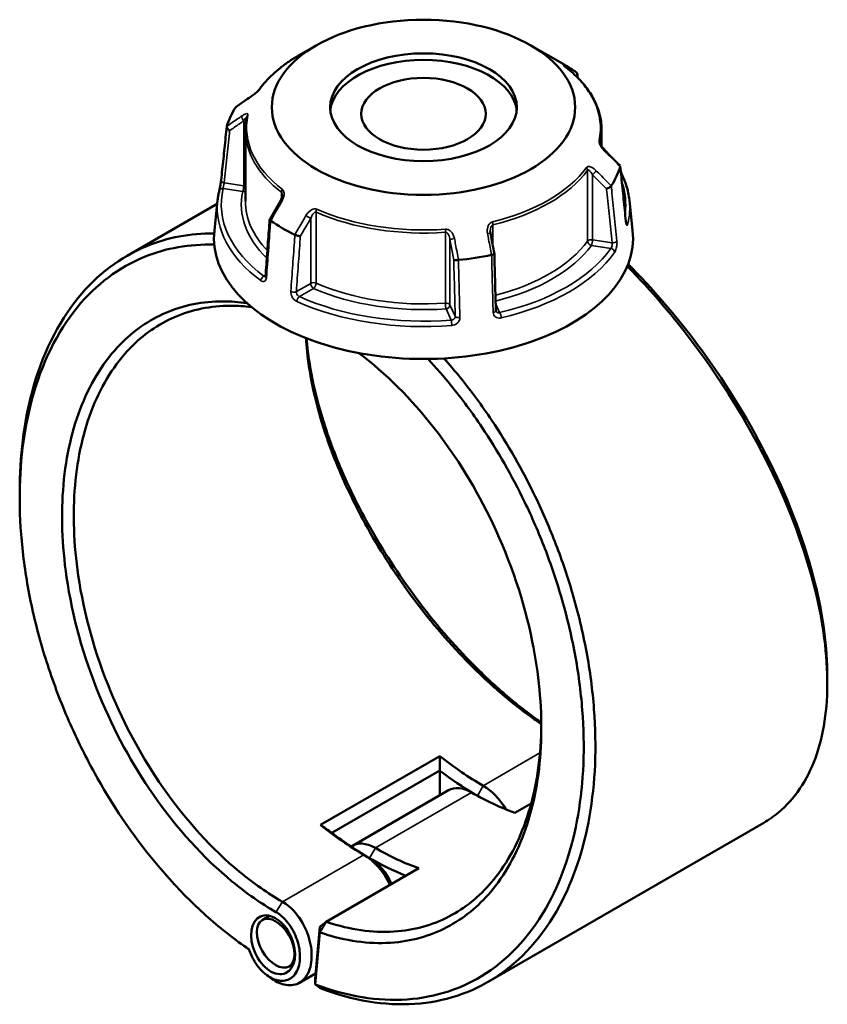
# Model space of a CAD drawing. Header units: millimetres. Extents: x 0 to 898, y 0 to 863.
# Tile 15 of 15: x 623 to 820, y 624 to 863. Entities that reach past the tile are written whole.
import ezdxf

# ---------------------------------------------------------------- set-up
doc = ezdxf.new("R2010")
doc.units = ezdxf.units.MM
doc.layers.add('Visible (ANSI)', color=7, linetype='Continuous', lineweight=50)
doc.layers.add('Visible Narrow (ANSI)', color=7, linetype='Continuous', lineweight=35)

msp = doc.modelspace()

# ---------------------------------------------------------------- linework, layer by layer
at = {"layer": 'Visible (ANSI)'}
for p, q in [((695.62, 857.227), (691.278, 854.721)), ((747.829, 857.227), (756.099, 852.453)), ((678.374, 836.565), (678.374, 819.306)), ((765.074, 836.565), (765.074, 832.61)), ((671.523, 818.675), (649.577, 806.005)), ((671.615, 819.538), (670.822, 812.146)), ((771.833, 819.538), (772.627, 812.146)), ((725.706, 684.228), (696.644, 667.449)), ((699.432, 665.533), (725.702, 680.7)), ((725.684, 674.682), (725.684, 680.668)), ((727.817, 675.914), (704.412, 662.401)), ((743.977, 670.413), (747.939, 672.701)), ((804.525, 667.988), (737.424, 629.247)), ((698.035, 643.889), (720.571, 656.9)), ((684.274, 645.347), (682.487, 644.315)), ((696.471, 642.676), (695.347, 630.025)), ((696.471, 642.676), (698.035, 643.889)), ((696.488, 641.323), (696.471, 642.676)), ((695.361, 628.644), (696.488, 641.323)), ((690.089, 633.647), (689.007, 633.022)), ((695.462, 631.322), (691.527, 629.05)), ((695.347, 630.025), (695.361, 628.644))]:
    msp.add_line(p, q, dxfattribs=at)
for centre, major_axis, ratio in [((721.724, 842.156), (-36.917, 0), 0.5773503), ((721.724, 842.156), (-22.718, 0), 0.5773503), ((721.724, 840.564), (-15.145, 0), 0.5773503), ((685.106, 638.299), (3.068, -6.893), 0.6356166), ((685.747, 638.669), (3.26, -5.646), 0.5773503)]:
    msp.add_ellipse(centre, major_axis=major_axis, ratio=ratio, dxfattribs=at)
for centre, major_axis, ratio, start_param, end_param in [((721.724, 840.564), (-22.718, 0), 0.5773503, 3.2023004, 6.2224775), ((721.724, 832.607), (48.612, 0), 0.5773503, 0.6997079, 0.7853982), ((11858.03, -10008.176), (-14991.095, 6239.481), 0.7812188, 5.8150016, 5.8153309), ((721.724, 832.607), (-48.612, 0), 0.5773503, 5.9356957, 6.1070761), ((-10114.862, -6673.302), (-14489.696, 6822.355), 0.7840931, 4.2840608, 4.2843916), ((721.724, 832.607), (48.612, 0), 0.5773503, 5.9356957, 6.1070761), ((8840.137, -3928.675), (-8170.426, -14151.594), 0.5773844, 4.7102287, 4.7105476), ((721.724, 832.607), (-48.612, 0), 0.5773503, 0.6997079, 0.8710884), ((721.724, 810.325), (51, 0), 0.5773503, 3.0796893, 6.3450887), ((-2199.583, -2161.959), (-2454.21, 15869.687), 0.2116423, 4.8677285, 4.8680447), ((721.724, 832.607), (-48.612, 0), 0.5773503, 1.7469055, 1.9182859), ((736.255, 742.311), (-40, 69.282), 0.5773503, 2.1686034, 2.3561945), ((734.841, 741.494), (41, -71.014), 0.5773503, 5.3391964, 5.4855164), ((733.427, 666.197), (-5.61, 9.717), 0.5773503, 5.4977871, 6.2831853), ((736.255, 667.83), (-5.61, 9.717), 0.5773503, 4.7324191, 5.4977872), ((733.427, 740.678), (40, -69.282), 0.5773503, 5.4977872, 5.6853782), ((707.193, 725.532), (40, -69.282), 0.5773503, 5.3101961, 5.4977872), ((708.607, 726.348), (-41, 71.014), 0.5773503, 2.1976037, 2.3561945), ((710.022, 652.684), (-5.61, 9.717), 0.5773503, 5.4977871, 6.3402813), ((710.022, 727.165), (-40, 69.282), 0.5773503, 2.3561945, 2.5437856), ((707.193, 651.051), (5.61, -9.717), 0.5773503, 1.4255927, 2.3561945), ((708.607, 651.867), (-4.61, 7.985), 0.5773503, 4.5353852, 5.4977872), ((708.607, 726.348), (41, -71.014), 0.5773503, 5.4977872, 5.6504476)]:
    msp.add_ellipse(centre, major_axis=major_axis, ratio=ratio, start_param=start_param, end_param=end_param, dxfattribs=at)
for points, knots in [([(691.278, 854.721), (690.489, 854.265), (689.729, 853.791), (688.273, 852.809), (687.576, 852.301), (686.25, 851.254), (685.621, 850.714), (684.433, 849.606), (683.875, 849.037), (682.834, 847.874), (682.351, 847.279), (681.907, 846.672)], [3.14159265, 3.14159265, 3.14159265, 3.14159265, 3.21871647, 3.21871647, 3.29584029, 3.29584029, 3.37296411, 3.37296411, 3.45008793, 3.45008793, 3.52721175, 3.52721175, 3.52721175, 3.52721175]), ([(756.111, 852.107), (756.06, 852.146), (756.014, 852.182), (755.936, 852.243), (755.905, 852.269), (755.859, 852.308), (755.844, 852.321), (755.842, 852.323), (755.842, 852.323), (755.842, 852.323)], [0, 0, 0, 0, 0.027602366, 0.027602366, 0.055204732, 0.055204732, 0.082807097, 0.082807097, 0.085029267, 0.085029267, 0.085029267, 0.085029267]), ([(765.074, 836.565), (765.074, 837.695), (764.947, 838.825), (764.443, 841.059), (764.067, 842.163), (763.075, 844.324), (762.461, 845.38), (761.009, 847.428), (760.172, 848.42), (758.291, 850.326), (757.248, 851.239), (756.111, 852.107)], [0.78539816, 0.78539816, 0.78539816, 0.78539816, 0.91488186, 0.91488186, 1.04436556, 1.04436556, 1.17384925, 1.17384925, 1.30333295, 1.30333295, 1.43281665, 1.43281665, 1.43281665, 1.43281665]), ([(758.974, 849.631), (759.024, 849.699), (759.066, 849.771), (759.144, 849.949), (759.17, 850.056), (759.176, 850.265), (759.156, 850.364), (759.072, 850.538), (759.01, 850.611), (758.931, 850.67)], [0.01219173, 0.01219173, 0.01219173, 0.01219173, 0.039299, 0.039299, 0.07808484, 0.07808484, 0.11666597, 0.11666597, 0.15370819, 0.15370819, 0.15370819, 0.15370819]), ([(681.907, 846.672), (681.889, 846.648), (681.864, 846.615), (681.795, 846.533), (681.748, 846.479), (681.629, 846.348), (681.552, 846.268), (681.363, 846.08), (681.247, 845.97), (680.971, 845.719), (680.808, 845.579), (680.487, 845.314), (680.328, 845.189), (680.041, 844.973), (679.911, 844.88), (679.788, 844.795)], [0, 0, 0, 0, 0.02448736, 0.02448736, 0.05566303, 0.05566303, 0.09536839, 0.09536839, 0.14762195, 0.14762195, 0.21670515, 0.21670515, 0.28578835, 0.28578835, 0.345416, 0.345416, 0.345416, 0.345416]), ([(678.721, 839.796), (678.675, 839.582), (678.633, 839.368), (678.559, 838.938), (678.527, 838.723), (678.472, 838.293), (678.448, 838.077), (678.411, 837.645), (678.397, 837.43), (678.379, 836.997), (678.374, 836.781), (678.374, 836.565)], [3.80317111, 3.80317111, 3.80317111, 3.80317111, 3.82793505, 3.82793505, 3.85269899, 3.85269899, 3.87746293, 3.87746293, 3.90222688, 3.90222688, 3.92699082, 3.92699082, 3.92699082, 3.92699082]), ([(672.472, 824.426), (672.563, 825.294), (672.655, 826.161), (672.838, 827.896), (672.929, 828.763), (673.113, 830.498), (673.204, 831.366), (673.387, 833.1), (673.479, 833.968), (673.662, 835.703), (673.754, 836.57), (673.845, 837.438)], [1.2046153, 1.2046153, 1.2046153, 1.2046153, 1.5297804, 1.5297804, 1.8549454, 1.8549454, 2.1801104, 2.1801104, 2.5052754, 2.5052754, 2.8304404, 2.8304404, 2.8304404, 2.8304404]), ([(674.551, 836.489), (674.549, 836.49), (674.548, 836.49), (674.432, 836.554), (674.324, 836.63), (674.134, 836.798), (674.052, 836.889), (673.925, 837.076), (673.881, 837.172), (673.837, 837.352), (673.837, 837.435), (673.859, 837.509)], [-0.15382512, -0.15382512, -0.15382512, -0.15382512, -0.15334996, -0.15334996, -0.1141425, -0.1141425, -0.07544731, -0.07544731, -0.03695592, -0.03695592, 0, 0, 0, 0]), ([(765.923, 831.551), (765.797, 831.676), (765.674, 831.81), (765.438, 832.09), (765.326, 832.236), (765.12, 832.531), (765.027, 832.682), (764.914, 832.893), (764.881, 832.959), (764.831, 833.071), (764.812, 833.117), (764.771, 833.228), (764.754, 833.287), (764.739, 833.355), (764.736, 833.375), (764.735, 833.389), (764.735, 833.391), (764.735, 833.391)], [0, 0, 0, 0, 0.06411837, 0.06411837, 0.12823675, 0.12823675, 0.19235512, 0.19235512, 0.22276405, 0.22276405, 0.24628627, 0.24628627, 0.28310596, 0.28310596, 0.30675646, 0.30675646, 0.31680187, 0.31680187, 0.31680187, 0.31680187]), ([(769.549, 827.937), (769.567, 827.92), (769.581, 827.9), (769.611, 827.828), (769.611, 827.769), (769.589, 827.703)], [-0.053659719, -0.053659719, -0.053659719, -0.053659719, -0.03695593, -0.03695593, 0, 0, 0, 0]), ([(770.977, 814.393), (770.886, 815.288), (770.794, 816.183), (770.611, 817.974), (770.52, 818.869), (770.337, 820.659), (770.245, 821.554), (770.062, 823.344), (769.971, 824.24), (769.788, 826.03), (769.696, 826.925), (769.605, 827.82)], [1.2046153, 1.2046153, 1.2046153, 1.2046153, 1.5295565, 1.5295565, 1.8544977, 1.8544977, 2.1794389, 2.1794389, 2.5043801, 2.5043801, 2.8293213, 2.8293213, 2.8293213, 2.8293213]), ([(769.764, 826.261), (770.298, 825.23), (770.736, 824.178), (771.45, 821.934), (771.704, 820.739), (771.833, 819.538)], [5.20761365, 5.20761365, 5.20761365, 5.20761365, 5.31604109, 5.31604109, 5.43588379, 5.43588379, 5.43588379, 5.43588379]), ([(672.008, 821.801), (672.031, 821.898), (672.058, 822.019), (672.12, 822.307), (672.155, 822.477), (672.227, 822.84), (672.263, 823.034), (672.331, 823.423), (672.363, 823.617), (672.418, 823.985), (672.441, 824.158), (672.464, 824.352), (672.468, 824.39), (672.472, 824.426)], [0, 0, 0, 0, 0.05596137, 0.05596137, 0.11691794, 0.11691794, 0.17857848, 0.17857848, 0.2397459, 0.2397459, 0.2998994, 0.2998994, 0.31481354, 0.31481354, 0.31481354, 0.31481354]), ([(767.423, 823.035), (767.381, 822.964), (767.319, 822.89), (767.161, 822.741), (767.064, 822.668), (766.85, 822.533), (766.734, 822.473), (766.497, 822.371), (766.377, 822.331), (766.261, 822.302), (766.259, 822.302), (766.258, 822.302)], [-0.15370835, -0.15370835, -0.15370835, -0.15370835, -0.11666606, -0.11666606, -0.0780847, -0.0780847, -0.0392991, -0.0392991, 0, 0, 0.00047626, 0.00047626, 0.00047626, 0.00047626]), ([(671.615, 819.538), (671.632, 819.689), (671.65, 819.841), (671.69, 820.143), (671.713, 820.295), (671.761, 820.597), (671.787, 820.748), (671.843, 821.049), (671.874, 821.2), (671.938, 821.501), (671.972, 821.651), (672.008, 821.801)], [2.418097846, 2.418097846, 2.418097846, 2.418097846, 2.433220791, 2.433220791, 2.448343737, 2.448343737, 2.463466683, 2.463466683, 2.478589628, 2.478589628, 2.493712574, 2.493712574, 2.493712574, 2.493712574]), ([(687.349, 820.777), (687.349, 820.704), (687.343, 820.62), (687.317, 820.442), (687.298, 820.347), (687.247, 820.154), (687.215, 820.054), (687.141, 819.855), (687.099, 819.755), (687.005, 819.556), (686.953, 819.458), (686.898, 819.362)], [0.13801183, 0.13801183, 0.13801183, 0.13801183, 0.17949263, 0.17949263, 0.22097343, 0.22097343, 0.26245423, 0.26245423, 0.30393503, 0.30393503, 0.34541583, 0.34541583, 0.34541583, 0.34541583]), ([(684.276, 814.816), (684.209, 813.902), (684.143, 812.988), (684.009, 811.16), (683.943, 810.246), (683.81, 808.417), (683.743, 807.503), (683.61, 805.675), (683.543, 804.761), (683.41, 802.933), (683.344, 802.019), (683.277, 801.105)], [0.6403139, 0.6403139, 0.6403139, 0.6403139, 0.9632763, 0.9632763, 1.2862388, 1.2862388, 1.6092013, 1.6092013, 1.9321638, 1.9321638, 2.2551263, 2.2551263, 2.2551263, 2.2551263]), ([(684.518, 814.543), (684.438, 814.593), (684.377, 814.642), (684.293, 814.737), (684.273, 814.78), (684.277, 814.829), (684.281, 814.841), (684.287, 814.852)], [-0.153708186, -0.153708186, -0.153708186, -0.153708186, -0.116665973, -0.116665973, -0.078084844, -0.078084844, -0.06473021, -0.06473021, -0.06473021, -0.06473021]), ([(771.053, 813.961), (771.053, 813.961), (771.051, 813.966), (771.043, 813.992), (771.035, 814.021), (771.016, 814.108), (771.005, 814.172), (770.989, 814.291), (770.983, 814.341), (770.977, 814.393)], [0.20812264, 0.20812264, 0.20812264, 0.20812264, 0.22489111, 0.22489111, 0.25432414, 0.25432414, 0.2919232, 0.2919232, 0.31481354, 0.31481354, 0.31481354, 0.31481354]), ([(670.763, 811.448), (664.971, 811.483), (659.439, 810.447), (647.996, 805.739), (642.344, 801.473), (632.68, 789.63), (628.848, 781.808), (624.46, 765.379), (623.448, 757.151), (623.448, 748.478)], [0.4373321, 0.4373321, 0.4373321, 0.4373321, 0.6991054, 0.6991054, 1.0272823, 1.0272823, 1.3828227, 1.3828227, 1.6765227, 1.6765227, 1.6765227, 1.6765227]), ([(691.763, 810.777), (691.762, 810.777), (691.761, 810.777), (691.676, 810.774), (691.576, 810.781), (691.356, 810.812), (691.237, 810.836), (690.993, 810.9), (690.87, 810.939), (690.638, 811.028), (690.531, 811.075), (690.438, 811.125)], [-0.15382512, -0.15382512, -0.15382512, -0.15382512, -0.1533498, -0.1533498, -0.11414243, -0.11414243, -0.07544702, -0.07544702, -0.03695585, -0.03695585, 0, 0, 0, 0]), ([(738.037, 811.421), (738.03, 811.456), (738.024, 811.492), (738.013, 811.563), (738.008, 811.599), (738, 811.67), (737.997, 811.705), (737.991, 811.775), (737.989, 811.811), (737.987, 811.88), (737.986, 811.915), (737.986, 811.95)], [0, 0, 0, 0, 0.014604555, 0.014604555, 0.02920911, 0.02920911, 0.043813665, 0.043813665, 0.05841822, 0.05841822, 0.073022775, 0.073022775, 0.073022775, 0.073022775]), ([(679.235, 637.183), (675.879, 639.47), (672.571, 642.054), (666.125, 647.757), (662.986, 650.875), (655.56, 659.12), (651.408, 664.511), (645.376, 673.66), (643.264, 677.176), (639.318, 684.406), (637.484, 688.12), (633.829, 696.353), (632.068, 700.897), (629.012, 710.073), (627.718, 714.703), (625.627, 723.946), (624.83, 728.558), (623.752, 737.658), (623.47, 742.146), (623.449, 746.521), (623.408, 755.271), (624.416, 763.566), (628.799, 779.832), (632.567, 787.474), (642.05, 799.033), (647.59, 803.191), (659.066, 807.882), (664.799, 808.882), (670.801, 808.718)], [-3.0610377, -3.0610377, -3.0610377, -3.0610377, -2.9117023, -2.9117023, -2.7623669, -2.7623669, -2.5443854, -2.5443854, -2.4161609, -2.4161609, -2.2879365, -2.2879365, -2.1370842, -2.1370842, -1.9862319, -1.9862319, -1.8353796, -1.8353796, -1.6845273, -1.6845273, -1.6845273, -1.3828227, -1.3828227, -1.0272823, -1.0272823, -0.6991054, -0.6991054, -0.4230707, -0.4230707, -0.4230707, -0.4230707]), ([(738.968, 806.488), (738.97, 806.478), (738.968, 806.467), (738.947, 806.43), (738.91, 806.402), (738.793, 806.346), (738.714, 806.318), (738.525, 806.266), (738.418, 806.242), (738.303, 806.222)], [-0.13092584, -0.13092584, -0.13092584, -0.13092584, -0.1141425, -0.1141425, -0.07544733, -0.07544733, -0.03695593, -0.03695593, 0, 0, 0, 0]), ([(739.331, 792.696), (739.307, 793.615), (739.282, 794.534), (739.234, 796.372), (739.21, 797.291), (739.162, 799.129), (739.138, 800.048), (739.089, 801.886), (739.065, 802.805), (739.017, 804.644), (738.993, 805.563), (738.969, 806.482)], [1.2046153, 1.2046153, 1.2046153, 1.2046153, 1.5244173, 1.5244173, 1.8442193, 1.8442193, 2.1640212, 2.1640212, 2.4838232, 2.4838232, 2.8036251, 2.8036251, 2.8036251, 2.8036251]), ([(730.216, 804.971), (730.095, 804.955), (729.972, 804.943), (729.729, 804.928), (729.612, 804.925), (729.404, 804.931), (729.314, 804.939), (729.17, 804.965), (729.117, 804.982), (729.085, 805.003), (729.085, 805.003), (729.085, 805.004)], [-0.15370834, -0.15370834, -0.15370834, -0.15370834, -0.11666605, -0.11666605, -0.07808471, -0.07808471, -0.03929909, -0.03929909, 0, 0, 0.00047627, 0.00047627, 0.00047627, 0.00047627]), ([(771.313, 803.446), (777.14, 797.538), (782.722, 791.022), (794.319, 775.448), (800.082, 766.169), (810.009, 746.592), (813.997, 736.279), (818.745, 718.151), (819.905, 710.196), (819.995, 702.965), (820.04, 699.349), (819.818, 695.913), (818.849, 689.48), (818.102, 686.482), (816.097, 680.992), (814.84, 678.5), (811.846, 674.076), (810.108, 672.145), (807.015, 669.571), (805.805, 668.727), (804.525, 667.988)], [-2.7248773, -2.7248773, -2.7248773, -2.7248773, -2.4633359, -2.4633359, -2.1351717, -2.1351717, -1.7796625, -1.7796625, -1.477943, -1.477943, -1.477943, -1.3270832, -1.3270832, -1.1762235, -1.1762235, -1.0253637, -1.0253637, -0.874504, -0.874504, -0.7869489, -0.7869489, -0.7869489, -0.7869489]), ([(820, 703.845), (820.001, 704.194), (819.998, 704.544), (819.993, 704.897), (819.89, 711.995), (818.738, 719.797), (814.056, 737.564), (810.135, 747.663), (800.395, 766.819), (794.748, 775.892), (783.184, 791.395), (777.477, 798.008), (771.521, 803.968)], [1.4629678, 1.4629678, 1.4629678, 1.4629678, 1.477943, 1.477943, 1.477943, 1.7796625, 1.7796625, 2.1351717, 2.1351717, 2.4633359, 2.4633359, 2.7357398, 2.7357398, 2.7357398, 2.7357398]), ([(683.277, 801.105), (683.274, 801.057), (683.268, 801.016), (683.254, 800.949), (683.246, 800.924), (683.233, 800.892), (683.229, 800.884), (683.229, 800.884)], [0, 0, 0, 0, 0.031458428, 0.031458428, 0.062916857, 0.062916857, 0.093079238, 0.093079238, 0.093079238, 0.093079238]), ([(678.733, 794.484), (676.776, 794.764), (674.842, 794.906), (668.006, 794.915), (663.303, 793.975), (654.893, 790.355), (651.152, 787.757), (645.983, 782.448), (644.237, 780.224), (641.12, 775.314), (639.749, 772.627), (637.414, 766.852), (636.45, 763.763), (634.95, 757.253), (634.414, 753.832), (634.099, 750.283), (633.469, 743.187), (633.724, 735.58), (636.251, 718.203), (638.985, 708.348), (646.387, 690.368), (650.843, 682.171), (661.671, 666.612), (668.194, 659.43), (678.602, 650.842), (682.188, 648.336), (685.812, 646.244)], [-2.8029878, -2.8029878, -2.8029878, -2.8029878, -2.6995558, -2.6995558, -2.4307825, -2.4307825, -2.1742954, -2.1742954, -2.0234206, -2.0234206, -1.8725458, -1.8725458, -1.7216711, -1.7216711, -1.5707963, -1.5707963, -1.5707963, -1.2690468, -1.2690468, -0.896524, -0.896524, -0.5595101, -0.5595101, -0.1874446, -0.1874446, 0, 0, 0, 0]), ([(687.378, 648.772), (683.853, 650.807), (680.364, 653.244), (670.237, 661.594), (663.888, 668.574), (653.338, 683.707), (648.992, 691.682), (641.759, 709.188), (639.079, 718.791), (636.585, 735.742), (636.32, 743.169), (636.92, 750.103), (637.22, 753.57), (637.735, 756.914), (639.184, 763.281), (640.118, 766.303), (642.384, 771.957), (643.717, 774.588), (646.75, 779.4), (648.45, 781.579), (653.487, 786.787), (657.137, 789.339), (665.347, 792.899), (669.942, 793.828), (676.444, 793.83), (678.148, 793.719), (679.873, 793.498)], [0, 0, 0, 0, 0.1874446, 0.1874446, 0.5595101, 0.5595101, 0.896524, 0.896524, 1.2690468, 1.2690468, 1.5707963, 1.5707963, 1.5707963, 1.7216711, 1.7216711, 1.8725458, 1.8725458, 2.0234206, 2.0234206, 2.1742954, 2.1742954, 2.4307825, 2.4307825, 2.6995558, 2.6995558, 2.7929826, 2.7929826, 2.7929826, 2.7929826]), ([(739.369, 792.52), (739.365, 792.529), (739.361, 792.538), (739.353, 792.558), (739.35, 792.569), (739.344, 792.591), (739.341, 792.602), (739.337, 792.627), (739.335, 792.64), (739.332, 792.667), (739.331, 792.681), (739.331, 792.696)], [0.24445822, 0.24445822, 0.24445822, 0.24445822, 0.258529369, 0.258529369, 0.272600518, 0.272600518, 0.286671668, 0.286671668, 0.300742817, 0.300742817, 0.314813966, 0.314813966, 0.314813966, 0.314813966]), ([(693.14, 785.939), (693.197, 784.878), (693.282, 783.801), (693.392, 782.708), (693.708, 779.596), (694.238, 776.361), (695.716, 769.72), (696.664, 766.313), (698.954, 759.405), (700.297, 755.904), (703.348, 748.887), (705.055, 745.37), (710.105, 735.963), (713.756, 730.134), (721.956, 718.774), (726.538, 713.272), (733.968, 705.549), (736.658, 702.972), (742.113, 698.173), (744.878, 695.951), (748.566, 693.264), (749.482, 692.619), (750.399, 691.996)], [-1.62379, -1.62379, -1.62379, -1.62379, -1.5707963, -1.5707963, -1.5707963, -1.4199216, -1.4199216, -1.2690468, -1.2690468, -1.118172, -1.118172, -0.9672973, -0.9672973, -0.7108102, -0.7108102, -0.4420369, -0.4420369, -0.2953169, -0.2953169, -0.1485969, -0.1485969, -0.1001639, -0.1001639, -0.1001639, -0.1001639]), ([(750.395, 692.355), (749.924, 692.686), (749.453, 693.024), (746.132, 695.445), (743.29, 697.73), (737.685, 702.666), (734.922, 705.317), (727.291, 713.261), (722.587, 718.918), (714.178, 730.595), (710.437, 736.584), (705.268, 746.243), (703.522, 749.852), (700.404, 757.051), (699.034, 760.642), (696.699, 767.723), (695.735, 771.214), (694.235, 778.016), (693.699, 781.327), (693.384, 784.512), (693.338, 784.975), (693.297, 785.435), (693.26, 785.893)], [0.1243729, 0.1243729, 0.1243729, 0.1243729, 0.1485969, 0.1485969, 0.2953169, 0.2953169, 0.4420369, 0.4420369, 0.7108102, 0.7108102, 0.9672973, 0.9672973, 1.118172, 1.118172, 1.2690468, 1.2690468, 1.4199216, 1.4199216, 1.5707963, 1.5707963, 1.5707963, 1.5927383, 1.5927383, 1.5927383, 1.5927383]), ([(696.488, 641.323), (697.395, 641.01), (698.3, 640.725), (702.034, 639.661), (704.839, 639.129), (710.339, 638.624), (713.033, 638.652), (720.423, 639.523), (724.918, 641.03), (732.828, 645.712), (736.282, 648.805), (740.944, 654.843), (742.492, 657.322), (745.194, 662.713), (746.348, 665.624), (748.237, 671.812), (748.972, 675.088), (750.006, 681.931), (750.305, 685.498), (750.382, 689.171), (750.537, 696.515), (749.802, 704.28), (746.241, 721.798), (742.962, 731.584), (734.641, 749.158), (729.802, 757.045), (718.746, 771.201), (712.498, 777.417), (705.97, 782.32)], [-2.9582756, -2.9582756, -2.9582756, -2.9582756, -2.9115067, -2.9115067, -2.7647885, -2.7647885, -2.6180703, -2.6180703, -2.3492362, -2.3492362, -2.092824, -2.092824, -1.9419933, -1.9419933, -1.7911625, -1.7911625, -1.6403318, -1.6403318, -1.4895011, -1.4895011, -1.4895011, -1.1878397, -1.1878397, -0.8153489, -0.8153489, -0.4784327, -0.4784327, -0.1326997, -0.1326997, -0.1326997, -0.1326997]), ([(722.823, 780.887), (724.758, 778.808), (726.647, 776.634), (731.09, 771.162), (733.587, 767.777), (739.788, 758.526), (743.274, 752.427), (748.126, 742.371), (749.775, 738.565), (752.747, 730.857), (754.07, 726.953), (756.574, 718.42), (757.687, 713.783), (759.408, 704.569), (760.017, 699.99), (760.714, 690.995), (760.803, 686.579), (760.459, 678.008), (760.027, 673.854), (759.339, 669.878), (757.964, 661.927), (755.56, 654.694), (748.315, 641.204), (743.112, 635.363), (731.251, 627.627), (724.736, 625.468), (710.633, 624.487), (703.029, 625.73), (695.361, 628.644)], [-2.7848801, -2.7848801, -2.7848801, -2.7848801, -2.6902761, -2.6902761, -2.555836, -2.555836, -2.3378437, -2.3378437, -2.2096129, -2.2096129, -2.0813821, -2.0813821, -1.9305223, -1.9305223, -1.7796625, -1.7796625, -1.6288028, -1.6288028, -1.477943, -1.477943, -1.477943, -1.1762235, -1.1762235, -0.8203069, -0.8203069, -0.4911324, -0.4911324, -0.1555673, -0.1555673, -0.1555673, -0.1555673]), ([(696.607, 627.734), (704.491, 624.705), (712.313, 623.402), (726.756, 624.386), (733.4, 626.572), (745.506, 634.426), (750.824, 640.362), (758.24, 654.087), (760.707, 661.451), (762.125, 669.554), (762.835, 673.605), (763.283, 677.839), (763.649, 686.578), (763.566, 691.083), (762.869, 700.262), (762.255, 704.935), (760.51, 714.345), (759.38, 719.08), (756.833, 727.799), (755.485, 731.788), (752.456, 739.669), (750.775, 743.559), (745.824, 753.844), (742.264, 760.084), (735.929, 769.55), (733.377, 773.014), (729.4, 777.919), (728.062, 779.493), (726.699, 781.02)], [0.1524923, 0.1524923, 0.1524923, 0.1524923, 0.4911324, 0.4911324, 0.8203069, 0.8203069, 1.1762235, 1.1762235, 1.477943, 1.477943, 1.477943, 1.6288028, 1.6288028, 1.7796625, 1.7796625, 1.9305223, 1.9305223, 2.0813821, 2.0813821, 2.2096129, 2.2096129, 2.3378437, 2.3378437, 2.555836, 2.555836, 2.6902761, 2.6902761, 2.7564009, 2.7564009, 2.7564009, 2.7564009]), ([(750.4, 691.841), (750.396, 691.385), (750.389, 690.93), (750.379, 690.477), (750.295, 686.896), (749.996, 683.419), (748.972, 676.752), (748.248, 673.562), (746.39, 667.539), (745.258, 664.707), (742.61, 659.466), (741.096, 657.056), (736.537, 651.192), (733.164, 648.191), (725.448, 643.654), (721.067, 642.198), (713.868, 641.364), (711.245, 641.341), (705.891, 641.839), (703.161, 642.36), (699.617, 643.373), (698.827, 643.62), (698.035, 643.889)], [1.4704118, 1.4704118, 1.4704118, 1.4704118, 1.4895011, 1.4895011, 1.4895011, 1.6403318, 1.6403318, 1.7911625, 1.7911625, 1.9419933, 1.9419933, 2.092824, 2.092824, 2.3492362, 2.3492362, 2.6180703, 2.6180703, 2.7647885, 2.7647885, 2.9115067, 2.9115067, 2.9534961, 2.9534961, 2.9534961, 2.9534961]), ([(684.816, 630.006), (685.943, 629.198), (687.123, 628.68), (689.481, 628.305), (690.646, 628.512), (692.229, 629.476), (692.764, 629.996), (693.2, 630.645), (693.636, 631.294), (693.973, 632.071), (694.55, 634.34), (694.605, 635.985), (694.08, 639.454), (693.482, 641.279), (691.682, 644.757), (690.435, 646.378), (688.511, 648.039), (687.948, 648.443), (687.378, 648.772)], [-3.2512213, -3.2512213, -3.2512213, -3.2512213, -2.8089157, -2.8089157, -2.327196, -2.327196, -2.0261211, -2.0261211, -2.0261211, -1.7250463, -1.7250463, -1.2433266, -1.2433266, -0.7482624, -0.7482624, -0.2113762, -0.2113762, 0, 0, 0, 0]), ([(685.812, 646.244), (686.27, 645.979), (686.724, 645.655), (688.275, 644.323), (689.286, 643.026), (690.766, 640.219), (691.269, 638.736), (691.735, 635.89), (691.712, 634.526), (691.268, 632.627), (691.001, 631.971), (690.649, 631.421), (690.297, 630.871), (689.861, 630.426), (688.558, 629.594), (687.591, 629.405), (685.594, 629.707), (684.573, 630.161), (682.486, 631.701), (681.44, 632.874), (680.044, 635.157), (679.578, 636.158), (679.235, 637.183)], [0, 0, 0, 0, 0.2113762, 0.2113762, 0.7482624, 0.7482624, 1.2433266, 1.2433266, 1.7250463, 1.7250463, 2.0261211, 2.0261211, 2.0261211, 2.327196, 2.327196, 2.8089157, 2.8089157, 3.2648897, 3.2648897, 3.7908931, 3.7908931, 4.1433383, 4.1433383, 4.1433383, 4.1433383]), ([(696.488, 641.323), (696.746, 641.751), (697.004, 642.178), (697.519, 643.033), (697.777, 643.461), (698.035, 643.889)], [-0.29989579, -0.29989579, -0.29989579, -0.29989579, -0.14996412, -0.14996412, 0, 0, 0, 0]), ([(696.607, 627.734), (696.4, 627.886), (696.192, 628.037), (695.777, 628.34), (695.569, 628.492), (695.361, 628.644)], [-0.2690572, -0.2690572, -0.2690572, -0.2690572, -0.13453672, -0.13453672, 0, 0, 0, 0])]:
    msp.add_open_spline(points, degree=3, knots=knots, dxfattribs=at)
for points in [[(758.931, 850.67), (758.925, 850.674), (758.92, 850.677), (758.914, 850.681)], [(759.171, 850.235), (759.194, 849.945), (759.217, 849.654), (759.24, 849.364)], [(676.026, 842.178), (676.023, 842.173), (676.02, 842.169), (676.017, 842.164)], [(676.026, 842.178), (676.052, 842.218), (676.087, 842.252), (676.128, 842.28)], [(673.864, 837.524), (673.862, 837.519), (673.861, 837.514), (673.859, 837.509)], [(765.168, 832.465), (765.74, 831.886), (766.279, 831.295), (766.784, 830.693)], [(769.585, 827.689), (769.586, 827.694), (769.588, 827.699), (769.589, 827.703)], [(767.423, 823.035), (767.425, 823.04), (767.428, 823.044), (767.431, 823.049)], [(684.518, 814.543), (684.523, 814.539), (684.529, 814.536), (684.534, 814.532)], [(690.418, 811.135), (690.425, 811.132), (690.431, 811.128), (690.438, 811.125)], [(738.279, 806.218), (738.287, 806.219), (738.295, 806.221), (738.303, 806.222)], [(730.216, 804.971), (730.225, 804.972), (730.233, 804.973), (730.241, 804.974)], [(623.448, 747.054), (623.448, 747.529), (623.448, 748.003), (623.448, 748.478)], [(820, 703.845), (820, 703.25), (820, 702.654), (820, 702.059)], [(725.706, 684.228), (725.713, 683.051), (725.711, 681.874), (725.702, 680.7)], [(696.644, 667.449), (697.57, 666.802), (698.5, 666.164), (699.432, 665.533)], [(678.519, 637.664), (678.149, 637.93), (677.778, 638.196), (677.408, 638.461)], [(678.519, 637.664), (678.762, 637.49), (679.004, 637.318), (679.247, 637.147)], [(684.816, 630.006), (684.445, 630.272), (684.074, 630.538), (683.704, 630.804)]]:
    msp.add_open_spline(points, degree=3, dxfattribs=at)
for points, weights in [([(725.702, 680.7), (725.693, 680.684), (725.684, 680.668)], [1.08979540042, 1.08979876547, 1.08980210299]), ([(699.45, 665.522), (699.441, 665.528), (699.432, 665.533)], [1.08980210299, 1.08979876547, 1.08979540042])]:
    msp.add_rational_spline(points, weights, degree=2, dxfattribs=at)
at = {"layer": 'Visible Narrow (ANSI)'}
for p, q in [((677.973, 838.841), (677.973, 823.026)), ((764.742, 833.339), (764.742, 833.474)), ((761.656, 826.824), (761.656, 809.565)), ((762.836, 809.898), (762.836, 825.712)), ((672.98, 822.384), (677.714, 821.652)), ((677.973, 823.026), (673.207, 823.764)), ((687.146, 821.47), (687.146, 819.872)), ((694.268, 815.105), (694.268, 799.29)), ((695.579, 799.343), (695.579, 816.602)), ((738.597, 808.455), (738.597, 813.511)), ((727.078, 811.729), (727.078, 794.47)), ((728.168, 794.046), (728.168, 809.86)), ((762.577, 808.524), (767.311, 807.791)), ((767.601, 809.161), (762.836, 809.898)), ((683.29, 801.28), (682.883, 801.046)), ((694.268, 799.29), (690.78, 797.276)), ((691.51, 796.065), (694.976, 798.066)), ((729.445, 791.295), (728.168, 794.046)), ((740.254, 792.17), (739.29, 794.248)), ((727.202, 793.08), (728.47, 790.347)), ((750.073, 684.969), (736.255, 676.991)), ((734.85, 674.557), (736.255, 676.991)), ((710.022, 661.845), (733.427, 675.358)), ((708.607, 659.395), (710.022, 661.845)), ((707.193, 660.212), (687.378, 648.772)), ((708.607, 659.395), (707.193, 660.212)), ((685.812, 646.244), (687.378, 648.772))]:
    msp.add_line(p, q, dxfattribs=at)
for centre, major_axis, ratio, start_param, end_param in [((721.724, 837.143), (43.057, 0), 0.5773503, 2.3561945, 2.7418136), ((755.505, 851.312), (0.607, 0.795), 0.6512731, 0, 0.0791919), ((721.724, 837.143), (43.057, 0), 0.5773503, 6.1593656, 6.9306038), ((755.686, 851.38), (0.497, 0.868), 0.8164947, 5.5909163, 6.2143603), ((682.714, 846.082), (-0.807, 0.591), 0.7521134, 6.0009627, 6.2831853), ((680.354, 843.971), (-0.566, 0.824), 0.557115, 0, 0.2527202), ((678.231, 839.398), (-0.566, 0.824), 0.557115, 0.3842372, 1.889275), ((721.724, 837.143), (-43.057, 0), 0.5773503, 6.1593656, 6.9306038), ((679.699, 839.585), (-0.978, 0.211), 0.8102456, 5.6707033, 6.2831853), ((721.724, 836.565), (-43.35, 0), 0.5773503, 0, 0.6474185), ((721.724, 836.565), (43.35, 0), 0.5773503, 6.1593656, 6.2831853), ((763.75, 833.545), (0.978, -0.211), 0.8102456, 0.1729162, 0.9583143), ((765.217, 830.843), (0.706, 0.708), 0.2576092, 5.732991, 6.2831853), ((721.724, 837.143), (-43.057, 0), 0.5773503, 1.9705754, 2.7418136), ((760.735, 827.049), (-0.807, 0.591), 0.7521134, 3.6447682, 4.4301663), ((721.724, 836.565), (43.35, 0), 0.5773503, 5.112168, 5.8834062), ((763.095, 826.27), (-0.706, -0.708), 0.2576092, 0.9548435, 2.4598813), ((721.724, 818.49), (-49.209, 0), 0.5773503, 6.1456672, 6.9443022), ((672.98, 821.568), (-0.972, 0.233), 0.8087883, 4.9038811, 6.2831853), ((673.466, 824.321), (-0.994, 0.105), 0.5936203, 0, 1.3706163), ((677.714, 822.469), (-0.153, -0.988), 0.2113249, 0.6319143, 2.2027106), ((677.714, 822.469), (-1, 0), 0.5773503, 3.990955, 4.4505896), ((687.944, 821.818), (0.607, 0.795), 0.6512731, 1.6499882, 2.4353864), ((721.724, 818.49), (49.209, 0), 0.5773503, 6.2054058, 6.4788735), ((721.724, 818.49), (-44.35, 0), 0.5773503, 6.1593656, 6.8190563), ((677.714, 822.469), (0.978, -0.211), 0.8102456, 4.8853051, 5.6135457), ((721.724, 817.744), (-50.205, 0), 0.5773503, 6.221282, 6.9443022), ((721.724, 819.306), (-43.35, 0), 0.5773503, 0, 0.5021301), ((687.763, 818.861), (-0.865, 0.501), 0.0017704, 5.3936283, 6.2831853), ((696.182, 817.062), (-0.4, -0.916), 0.492453, 4.6522942, 5.4376924), ((721.724, 837.143), (-43.057, 0), 0.5773503, 0.9233778, 1.694616), ((721.724, 817.744), (50.205, 0), 0.5773503, 6.1456672, 6.3450887), ((693.561, 815.513), (-0.865, 0.501), 0.0017704, 3.7570734, 5.2621112), ((721.724, 836.565), (43.35, 0), 0.5773503, 4.0649705, 4.8362087), ((738.208, 814.042), (0.237, -0.972), 0.3177926, 0.9161026, 1.7015008), ((769.983, 814.291), (0.995, 0.102), 0.5566555, 6.0469779, 6.2831853), ((770.469, 813.779), (0.972, -0.233), 0.8087883, 0.2787585, 1.2285119), ((726.955, 812.302), (-0.072, 0.997), 0.1008402, 4.0932818, 4.8786799), ((729.134, 810.01), (-0.983, -0.186), 0.1515234, 4.562691, 6.0677288), ((737.054, 811.235), (0.983, 0.186), 0.1515234, 0, 1.2895813), ((721.724, 819.306), (-43.35, 0), 0.5773503, 1.9865673, 2.7418136), ((721.724, 818.49), (44.35, 0), 0.5773503, 5.1191525, 5.8834062), ((721.724, 818.49), (49.209, 0), 0.5773503, 5.0984697, 5.8971046), ((762.577, 809.34), (-1, 0), 0.5773503, 4.4505896, 5.8834062), ((762.577, 809.34), (0.807, -0.591), 0.7521134, 3.6447682, 5.2155645), ((762.577, 809.34), (0.153, 0.988), 0.2113249, 3.773507, 5.3443033), ((767.311, 806.975), (-0.818, 0.576), 0.7563959, 3.7181962, 5.2017261), ((767.86, 809.718), (0.995, 0.102), 0.5566555, 4.3927873, 5.8801894), ((721.724, 817.744), (50.205, 0), 0.5773503, 5.0984697, 5.8971046), ((682.883, 800.229), (0.596, 0.803), 0.6444664, 0.8557592, 2.339289), ((684.274, 801.032), (-0.997, 0.073), 0.524643, 0, 0.7421181), ((694.976, 798.882), (-1, 0), 0.5773503, 4.0649705, 5.4977871), ((694.976, 798.882), (0.5, -0.866), 0.5773503, 3.9269908, 5.4977871), ((694.976, 798.882), (0.4, 0.916), 0.492453, 3.866896, 5.4376924), ((721.724, 819.306), (-43.35, 0), 0.5773503, 0.9233778, 1.694616), ((690.073, 797.685), (0.997, -0.073), 0.524643, 4.0504992, 5.5379013), ((691.51, 795.249), (-0.41, -0.912), 0.5013279, 3.8721145, 5.3556444), ((721.724, 818.49), (-49.209, 0), 0.5773503, 0.9096795, 1.7083144), ((721.724, 818.49), (44.35, 0), 0.5773503, 4.0649705, 4.8362087), ((721.724, 817.744), (50.205, 0), 0.5773503, 4.0512721, 4.8499071), ((727.202, 793.897), (1, 0), 0.5773503, 0.2617994, 1.694616), ((727.202, 793.897), (0.072, -0.997), 0.1008402, 4.0932818, 5.6640781), ((727.202, 793.897), (0.907, 0.421), 0.7886751, 4.3615096, 5.9323059), ((730.41, 791.444), (-1, -0.026), 0.5061606, 0.2475523, 1.7349544), ((738.331, 792.67), (1, 0.026), 0.5061606, 5.0433355, 6.2831853), ((740.254, 791.354), (0.228, -0.974), 0.3074604, 1.0061095, 2.4896394), ((728.47, 789.531), (-0.08, 0.997), 0.1119295, 4.1796972, 5.663227)]:
    msp.add_ellipse(centre, major_axis=major_axis, ratio=ratio, start_param=start_param, end_param=end_param, dxfattribs=at)
for points, knots in [([(756.23, 852.218), (756.072, 852.309), (755.94, 852.382), (755.759, 852.472), (755.701, 852.498), (755.652, 852.507), (755.646, 852.502), (755.668, 852.466), (755.701, 852.434), (755.799, 852.348), (755.855, 852.302), (755.967, 852.214), (756.016, 852.176), (756.069, 852.136)], [-0.34541583, -0.34541583, -0.34541583, -0.34541583, -0.25081718, -0.25081718, -0.17415567, -0.17415567, -0.12305037, -0.12305037, -0.06721438, -0.06721438, -0.02585168, -0.02585168, 0, 0, 0, 0]), ([(758.914, 850.681), (758.272, 851.049), (757.631, 851.417), (756.989, 851.784), (756.736, 851.929), (756.483, 852.074), (756.23, 852.218)], [-1.9002789, -1.9002789, -1.9002789, -1.9002789, -1.51541497, -1.51541497, -1.51541497, -1.3637913, -1.3637913, -1.3637913, -1.3637913]), ([(679.691, 844.69), (679.906, 844.838), (680.132, 845.005), (680.554, 845.338), (680.748, 845.499), (681.07, 845.781), (681.198, 845.898), (681.458, 846.144), (681.589, 846.274), (681.795, 846.493), (681.876, 846.584), (681.989, 846.721), (682.028, 846.771), (682.062, 846.818)], [-0.345416, -0.345416, -0.345416, -0.345416, -0.25131567, -0.25131567, -0.17440412, -0.17440412, -0.12292214, -0.12292214, -0.06721438, -0.06721438, -0.02585168, -0.02585168, 0, 0, 0, 0]), ([(676.017, 842.164), (676.895, 842.768), (677.774, 843.372), (678.652, 843.976), (678.998, 844.214), (679.344, 844.452), (679.691, 844.69)], [-1.9002789, -1.9002789, -1.9002789, -1.9002789, -1.51548829, -1.51548829, -1.51548829, -1.3637913, -1.3637913, -1.3637913, -1.3637913]), ([(677.534, 840.044), (677.188, 839.807), (676.842, 839.569), (676.496, 839.332), (675.619, 838.729), (674.741, 838.127), (673.864, 837.524)], [-2.85392765, -2.85392765, -2.85392765, -2.85392765, -2.7022086, -2.7022086, -2.7022086, -2.31744005, -2.31744005, -2.31744005, -2.31744005]), ([(678.997, 840.213), (679.023, 840.334), (679.016, 840.429), (678.884, 840.659), (678.608, 840.616), (678.058, 840.377), (677.802, 840.228), (677.534, 840.044)], [-0.34541683, -0.34541683, -0.34541683, -0.34541683, -0.28278882, -0.28278882, -0.11734182, -0.11734182, 0, 0, 0, 0]), ([(677.973, 838.841), (678.107, 839.045), (678.235, 839.232), (678.51, 839.605), (678.649, 839.766), (678.702, 839.751), (678.706, 839.748), (678.709, 839.741)], [0, 0, 0, 0, 0.11734182, 0.11734182, 0.28278882, 0.28278882, 0.30141453, 0.30141453, 0.30141453, 0.30141453]), ([(673.207, 823.764), (673.423, 825.805), (673.638, 827.847), (673.854, 829.889), (674.064, 831.876), (674.273, 833.863), (674.506, 836.063), (674.528, 836.276), (674.551, 836.489)], [1.2046153, 1.2046153, 1.2046153, 1.2046153, 1.9700124, 1.9700124, 1.9700124, 2.714877, 2.714877, 2.7946855, 2.7946855, 2.7946855, 2.7946855]), ([(674.551, 836.489), (675.345, 837.035), (676.14, 837.581), (676.934, 838.127), (677.28, 838.365), (677.626, 838.603), (677.973, 838.841)], [2.35390452, 2.35390452, 2.35390452, 2.35390452, 2.7022086, 2.7022086, 2.7022086, 2.85392765, 2.85392765, 2.85392765, 2.85392765]), ([(764.452, 834.072), (764.426, 833.951), (764.433, 833.798), (764.564, 833.193), (764.841, 832.685), (765.391, 831.917), (765.647, 831.619), (765.914, 831.352)], [-0.34541683, -0.34541683, -0.34541683, -0.34541683, -0.28278882, -0.28278882, -0.11734182, -0.11734182, 0, 0, 0, 0]), ([(765.914, 831.352), (766.26, 831.006), (766.606, 830.661), (766.952, 830.316), (767.83, 829.441), (768.707, 828.565), (769.585, 827.689)], [-3.02636058, -3.02636058, -3.02636058, -3.02636058, -2.87471403, -2.87471403, -2.87471403, -2.48987298, -2.48987298, -2.48987298, -2.48987298]), ([(763.758, 826.705), (763.543, 826.919), (763.317, 827.111), (762.895, 827.403), (762.701, 827.514), (762.379, 827.647), (762.25, 827.686), (761.991, 827.729), (761.86, 827.73), (761.654, 827.68), (761.573, 827.642), (761.46, 827.554), (761.42, 827.514), (761.386, 827.467)], [-0.345416, -0.345416, -0.345416, -0.345416, -0.25131567, -0.25131567, -0.17440412, -0.17440412, -0.12292214, -0.12292214, -0.06721438, -0.06721438, -0.02585168, -0.02585168, 0, 0, 0, 0]), ([(761.656, 826.824), (761.673, 826.847), (761.692, 826.864), (761.748, 826.895), (761.788, 826.9), (761.89, 826.881), (761.955, 826.848), (762.084, 826.753), (762.148, 826.693), (762.308, 826.522), (762.405, 826.399), (762.616, 826.095), (762.729, 825.909), (762.836, 825.712)], [0, 0, 0, 0, 0.02585168, 0.02585168, 0.06721438, 0.06721438, 0.12292214, 0.12292214, 0.17440412, 0.17440412, 0.25131567, 0.25131567, 0.345416, 0.345416, 0.345416, 0.345416]), ([(769.589, 827.703), (769.622, 827.383), (769.655, 827.063), (769.897, 824.691), (770.107, 822.639), (770.317, 820.587), (770.532, 818.478), (770.748, 816.369), (770.963, 814.261)], [-2.8310344, -2.8310344, -2.8310344, -2.8310344, -2.7148769, -2.7148769, -1.9700122, -1.9700122, -1.9700122, -1.2046153, -1.2046153, -1.2046153, -1.2046153]), ([(762.836, 825.712), (763.182, 825.367), (763.528, 825.022), (763.874, 824.678), (764.669, 823.886), (765.464, 823.094), (766.258, 822.302)], [1.3637913, 1.3637913, 1.3637913, 1.3637913, 1.51548829, 1.51548829, 1.51548829, 1.86381443, 1.86381443, 1.86381443, 1.86381443]), ([(767.431, 823.049), (766.553, 823.923), (765.675, 824.797), (764.797, 825.672), (764.45, 826.016), (764.104, 826.361), (763.758, 826.705)], [-1.9002789, -1.9002789, -1.9002789, -1.9002789, -1.51548829, -1.51548829, -1.51548829, -1.3637913, -1.3637913, -1.3637913, -1.3637913]), ([(672.98, 822.384), (672.982, 822.444), (672.987, 822.515), (673.011, 822.724), (673.034, 822.875), (673.098, 823.236), (673.141, 823.448), (673.189, 823.677), (673.198, 823.722), (673.207, 823.764)], [0, 0, 0, 0, 0.06043739, 0.06043739, 0.15713721, 0.15713721, 0.28284699, 0.28284699, 0.31481354, 0.31481354, 0.31481354, 0.31481354]), ([(687.219, 819.177), (687.377, 819.45), (687.509, 819.738), (687.689, 820.273), (687.748, 820.518), (687.796, 820.921), (687.803, 821.082), (687.78, 821.407), (687.748, 821.57), (687.649, 821.825), (687.594, 821.924), (687.481, 822.062), (687.433, 822.109), (687.38, 822.149)], [-0.34541583, -0.34541583, -0.34541583, -0.34541583, -0.25081718, -0.25081718, -0.17415567, -0.17415567, -0.12305037, -0.12305037, -0.06721438, -0.06721438, -0.02585168, -0.02585168, 0, 0, 0, 0]), ([(766.258, 822.302), (766.281, 822.082), (766.303, 821.862), (766.535, 819.59), (766.745, 817.538), (766.955, 815.486), (767.17, 813.378), (767.386, 811.269), (767.601, 809.161)], [0.6650561, 0.6650561, 0.6650561, 0.6650561, 0.7448646, 0.7448646, 1.4897292, 1.4897292, 1.4897292, 2.2551263, 2.2551263, 2.2551263, 2.2551263]), ([(768.798, 809.595), (768.582, 811.703), (768.366, 813.811), (768.151, 815.92), (767.941, 817.971), (767.731, 820.023), (767.488, 822.395), (767.455, 822.715), (767.423, 823.035)], [-2.2551263, -2.2551263, -2.2551263, -2.2551263, -1.4897292, -1.4897292, -1.4897292, -0.7448646, -0.7448646, -0.6287072, -0.6287072, -0.6287072, -0.6287072]), ([(687.146, 821.47), (687.172, 821.45), (687.196, 821.424), (687.251, 821.344), (687.278, 821.282), (687.326, 821.113), (687.342, 820.999), (687.348, 820.845), (687.349, 820.811), (687.349, 820.777)], [0, 0, 0, 0, 0.02585168, 0.02585168, 0.06721438, 0.06721438, 0.12305037, 0.12305037, 0.13801183, 0.13801183, 0.13801183, 0.13801183]), ([(684.534, 814.532), (685.176, 815.643), (685.818, 816.753), (686.46, 817.864), (686.713, 818.302), (686.966, 818.739), (687.219, 819.177)], [-1.9002789, -1.9002789, -1.9002789, -1.9002789, -1.51548748, -1.51548748, -1.51548748, -1.3637913, -1.3637913, -1.3637913, -1.3637913]), ([(695.755, 817.314), (695.568, 817.396), (695.357, 817.422), (694.664, 817.348), (694.202, 817.06), (693.546, 816.429), (693.306, 816.114), (693.11, 815.776)], [-0.34541645, -0.34541645, -0.34541645, -0.34541645, -0.27620858, -0.27620858, -0.11734182, -0.11734182, 0, 0, 0, 0]), ([(693.11, 815.776), (692.856, 815.339), (692.602, 814.901), (692.349, 814.464), (691.705, 813.354), (691.062, 812.245), (690.418, 811.135)], [-0.97913562, -0.97913562, -0.97913562, -0.97913562, -0.82743944, -0.82743944, -0.82743944, -0.44264801, -0.44264801, -0.44264801, -0.44264801]), ([(691.763, 810.777), (692.345, 811.782), (692.927, 812.787), (693.508, 813.792), (693.762, 814.229), (694.015, 814.667), (694.268, 815.105)], [0.47911248, 0.47911248, 0.47911248, 0.47911248, 0.82743944, 0.82743944, 0.82743944, 0.97913562, 0.97913562, 0.97913562, 0.97913562]), ([(694.268, 815.105), (694.366, 815.387), (694.486, 815.656), (694.811, 816.219), (695.041, 816.496), (695.383, 816.637), (695.487, 816.642), (695.579, 816.602)], [0, 0, 0, 0, 0.11734182, 0.11734182, 0.27620858, 0.27620858, 0.34541645, 0.34541645, 0.34541645, 0.34541645]), ([(683.514, 800.732), (683.671, 802.899), (683.829, 805.065), (683.986, 807.231), (684.14, 809.34), (684.293, 811.448), (684.47, 813.885), (684.494, 814.214), (684.518, 814.543)], [-2.2551263, -2.2551263, -2.2551263, -2.2551263, -1.4897294, -1.4897294, -1.4897294, -0.7448647, -0.7448647, -0.6287072, -0.6287072, -0.6287072, -0.6287072]), ([(738.483, 814.244), (738.282, 814.195), (738.096, 814.096), (737.54, 813.628), (737.333, 813.104), (737.212, 812.199), (737.228, 811.81), (737.3, 811.43)], [-0.34541684, -0.34541684, -0.34541684, -0.34541684, -0.28109054, -0.28109054, -0.11734182, -0.11734182, 0, 0, 0, 0]), ([(737.986, 811.95), (737.986, 812.063), (737.99, 812.176), (738.033, 812.696), (738.134, 813.094), (738.407, 813.422), (738.498, 813.486), (738.597, 813.511)], [0.07302277, 0.07302277, 0.07302277, 0.07302277, 0.11734182, 0.11734182, 0.28109054, 0.28109054, 0.34541684, 0.34541684, 0.34541684, 0.34541684]), ([(770.963, 814.261), (770.972, 814.173), (770.983, 814.089), (771.042, 813.708), (771.111, 813.5), (771.245, 813.372), (771.306, 813.397), (771.395, 813.561), (771.427, 813.653), (771.455, 813.771)], [-0.31481354, -0.31481354, -0.31481354, -0.31481354, -0.28284699, -0.28284699, -0.15713721, -0.15713721, -0.06043739, -0.06043739, 0, 0, 0, 0]), ([(690.438, 811.125), (690.414, 810.796), (690.39, 810.468), (690.212, 808.031), (690.058, 805.923), (689.904, 803.815), (689.746, 801.649), (689.588, 799.483), (689.43, 797.316)], [-2.8310344, -2.8310344, -2.8310344, -2.8310344, -2.7148769, -2.7148769, -1.9700122, -1.9700122, -1.9700122, -1.2046153, -1.2046153, -1.2046153, -1.2046153]), ([(690.78, 797.276), (690.938, 799.443), (691.095, 801.609), (691.253, 803.775), (691.407, 805.883), (691.56, 807.991), (691.73, 810.325), (691.747, 810.551), (691.763, 810.777)], [1.2046153, 1.2046153, 1.2046153, 1.2046153, 1.9700122, 1.9700122, 1.9700122, 2.7148769, 2.7148769, 2.7946855, 2.7946855, 2.7946855, 2.7946855]), ([(729.252, 810.185), (729.194, 810.489), (729.1, 810.788), (728.859, 811.301), (728.724, 811.521), (728.451, 811.853), (728.328, 811.976), (728.046, 812.2), (727.884, 812.298), (727.579, 812.418), (727.442, 812.454), (727.217, 812.478), (727.129, 812.48), (727.042, 812.474)], [-0.34541603, -0.34541603, -0.34541603, -0.34541603, -0.25141662, -0.25141662, -0.17445287, -0.17445287, -0.12288915, -0.12288915, -0.06721438, -0.06721438, -0.02585168, -0.02585168, 0, 0, 0, 0]), ([(727.078, 811.729), (727.121, 811.732), (727.164, 811.728), (727.275, 811.704), (727.342, 811.673), (727.492, 811.57), (727.572, 811.488), (727.711, 811.304), (727.772, 811.203), (727.906, 810.933), (727.973, 810.755), (728.092, 810.342), (728.139, 810.103), (728.168, 809.86)], [0, 0, 0, 0, 0.02585168, 0.02585168, 0.06721438, 0.06721438, 0.12288915, 0.12288915, 0.17445287, 0.17445287, 0.25141662, 0.25141662, 0.34541603, 0.34541603, 0.34541603, 0.34541603]), ([(730.241, 804.974), (730.005, 806.22), (729.769, 807.466), (729.532, 808.711), (729.439, 809.202), (729.346, 809.694), (729.252, 810.185)], [-1.9002789, -1.9002789, -1.9002789, -1.9002789, -1.51551035, -1.51551035, -1.51551035, -1.3637913, -1.3637913, -1.3637913, -1.3637913]), ([(737.3, 811.43), (737.392, 810.938), (737.484, 810.447), (737.577, 809.956), (737.811, 808.71), (738.045, 807.464), (738.279, 806.218)], [-3.01506872, -3.01506872, -3.01506872, -3.01506872, -2.86337172, -2.86337172, -2.86337172, -2.47858111, -2.47858111, -2.47858111, -2.47858111]), ([(728.168, 809.86), (728.26, 809.369), (728.353, 808.878), (728.446, 808.387), (728.659, 807.259), (728.872, 806.131), (729.085, 805.004)], [1.3637913, 1.3637913, 1.3637913, 1.3637913, 1.51551035, 1.51551035, 1.51551035, 1.86381443, 1.86381443, 1.86381443, 1.86381443]), ([(767.601, 809.161), (767.613, 809.105), (767.621, 809.046), (767.635, 808.885), (767.637, 808.781), (767.621, 808.538), (767.598, 808.399), (767.506, 808.073), (767.417, 807.902), (767.311, 807.791)], [0, 0, 0, 0, 0.03982627, 0.03982627, 0.1035483, 0.1035483, 0.18638694, 0.18638694, 0.31481104, 0.31481104, 0.31481104, 0.31481104]), ([(768.234, 806.83), (768.398, 807.063), (768.545, 807.415), (768.714, 808.076), (768.763, 808.355), (768.812, 808.841), (768.821, 809.05), (768.816, 809.368), (768.809, 809.485), (768.798, 809.595)], [-0.31481104, -0.31481104, -0.31481104, -0.31481104, -0.18638694, -0.18638694, -0.1035483, -0.1035483, -0.03982627, -0.03982627, 0, 0, 0, 0]), ([(738.303, 806.222), (738.311, 805.888), (738.32, 805.555), (738.385, 803.08), (738.44, 800.939), (738.496, 798.799), (738.554, 796.599), (738.611, 794.399), (738.668, 792.2)], [-2.8310344, -2.8310344, -2.8310344, -2.8310344, -2.714877, -2.714877, -1.9700124, -1.9700124, -1.9700124, -1.2046153, -1.2046153, -1.2046153, -1.2046153]), ([(729.085, 805.004), (729.091, 804.774), (729.097, 804.545), (729.159, 802.175), (729.215, 800.034), (729.271, 797.894), (729.329, 795.694), (729.387, 793.494), (729.445, 791.295)], [0.6650561, 0.6650561, 0.6650561, 0.6650561, 0.7448646, 0.7448646, 1.4897292, 1.4897292, 1.4897292, 2.2551263, 2.2551263, 2.2551263, 2.2551263]), ([(730.587, 790.949), (730.529, 793.149), (730.471, 795.349), (730.413, 797.548), (730.356, 799.689), (730.299, 801.829), (730.234, 804.304), (730.225, 804.637), (730.216, 804.971)], [-2.2551263, -2.2551263, -2.2551263, -2.2551263, -1.4897292, -1.4897292, -1.4897292, -0.7448646, -0.7448646, -0.6287072, -0.6287072, -0.6287072, -0.6287072]), ([(682.097, 799.947), (682.144, 799.912), (682.192, 799.881), (682.466, 799.723), (682.695, 799.68), (683.045, 799.773), (683.179, 799.869), (683.362, 800.121), (683.424, 800.258), (683.489, 800.514), (683.505, 800.62), (683.514, 800.732)], [-0.31481112, -0.31481112, -0.31481112, -0.31481112, -0.29222008, -0.29222008, -0.18520991, -0.18520991, -0.1028944, -0.1028944, -0.03957477, -0.03957477, 0, 0, 0, 0]), ([(683.246, 800.926), (683.243, 800.925), (683.241, 800.924), (683.145, 800.898), (683.041, 800.923), (682.924, 801.009), (682.903, 801.027), (682.883, 801.046)], [0.18243851, 0.18243851, 0.18243851, 0.18243851, 0.18520991, 0.18520991, 0.29222008, 0.29222008, 0.31481112, 0.31481112, 0.31481112, 0.31481112]), ([(689.43, 797.316), (689.4, 796.915), (689.506, 796.448), (689.892, 795.709), (690.12, 795.419), (690.544, 795.058), (690.72, 794.946), (690.899, 794.866)], [-0.31481287, -0.31481287, -0.31481287, -0.31481287, -0.1729885, -0.1729885, -0.06653404, -0.06653404, 0, 0, 0, 0]), ([(691.51, 796.065), (691.413, 796.099), (691.319, 796.149), (691.095, 796.319), (690.979, 796.46), (690.792, 796.829), (690.751, 797.067), (690.78, 797.276)], [0, 0, 0, 0, 0.06653404, 0.06653404, 0.1729885, 0.1729885, 0.31481287, 0.31481287, 0.31481287, 0.31481287]), ([(729.445, 791.295), (729.448, 791.234), (729.444, 791.173), (729.417, 791.017), (729.384, 790.923), (729.271, 790.723), (729.181, 790.622), (728.903, 790.419), (728.689, 790.349), (728.47, 790.347)], [0, 0, 0, 0, 0.03986256, 0.03986256, 0.10364264, 0.10364264, 0.18655676, 0.18655676, 0.31481094, 0.31481094, 0.31481094, 0.31481094]), ([(728.607, 789.032), (729.039, 789.067), (729.467, 789.226), (730.029, 789.643), (730.213, 789.845), (730.448, 790.237), (730.519, 790.419), (730.58, 790.719), (730.59, 790.835), (730.587, 790.949)], [-0.31481094, -0.31481094, -0.31481094, -0.31481094, -0.18655676, -0.18655676, -0.10364264, -0.10364264, -0.03986256, -0.03986256, 0, 0, 0, 0]), ([(738.668, 792.2), (738.675, 791.95), (738.743, 791.712), (739.009, 791.273), (739.228, 791.085), (739.698, 790.881), (739.93, 790.836), (740.322, 790.838), (740.476, 790.856), (740.63, 790.892)], [-0.31481397, -0.31481397, -0.31481397, -0.31481397, -0.2278058, -0.2278058, -0.12655878, -0.12655878, -0.04867645, -0.04867645, 0, 0, 0, 0]), ([(740.254, 792.17), (740.182, 792.147), (740.108, 792.133), (739.921, 792.123), (739.81, 792.141), (739.581, 792.239), (739.474, 792.335), (739.39, 792.477), (739.379, 792.498), (739.369, 792.52)], [0, 0, 0, 0, 0.04867645, 0.04867645, 0.12655878, 0.12655878, 0.2278058, 0.2278058, 0.24445822, 0.24445822, 0.24445822, 0.24445822])]:
    msp.add_open_spline(points, degree=3, knots=knots, dxfattribs=at)
msp.add_open_spline([(764.735, 833.39), (764.735, 833.422), (764.737, 833.45), (764.742, 833.474)], degree=3, dxfattribs=at)

doc.saveas('drawing.dxf')
